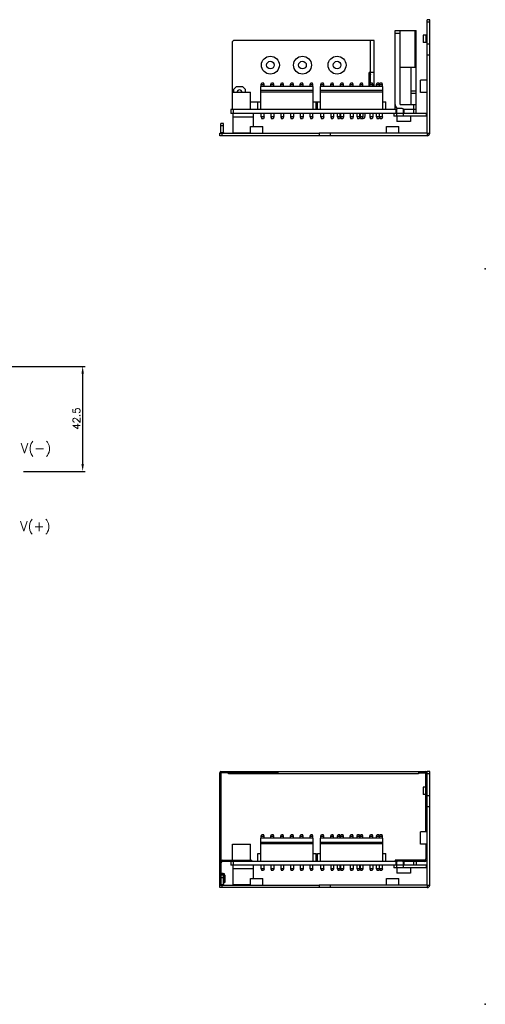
# Model space of a CAD drawing. Extents: x 262 to 754, y 1524 to 2417.
# Tile 5 of 8: x 565 to 754, y 1524 to 1922. Entities that reach past the tile are written whole.
import ezdxf

# ---------------------------------------------------------------- set-up
doc = ezdxf.new("R2010")
doc.units = 0
doc.header["$LTSCALE"] = 23.1
doc.header["$MEASUREMENT"] = 0
doc.layers.get('0').update_dxf_attribs({"linetype": 'CONTINUOUS'})
doc.layers.get('Defpoints').update_dxf_attribs({"linetype": 'CONTINUOUS'})
doc.layers.add('02___PRT_ALL_AXES', color=7, linetype='CONTINUOUS')
doc.layers.add('DIM', color=2, linetype='CONTINUOUS')
doc.styles.add('SIMPLEX', font='SIMPLEX.shx')
doc.dimstyles.new('STANDARD$0', dxfattribs={"dimtxt": 3, "dimasz": 3, "dimexe": 1, "dimexo": 1, "dimgap": 1, "dimtad": 1, "dimdec": 1, "dimzin": 0, "dimdsep": 46, "dimtxsty": 'STANDARD', "dimcen": -0.5, "dimclrd": 2, "dimclre": 2, "dimclrt": 2, "dimadec": 0, "dimazin": 0, "dimtfac": 1, "dimtdec": 1, "dimtmove": 0, "dimatfit": 3, "dimfxl": 1, "dimtolj": 1, "dimtzin": 0, "dimarcsym": 0})

# ---------------------------------------------------------------- blocks, each defined once
blk = doc.blocks.new('*D84')
at = {"layer": 'Defpoints', "color": 0, "transparency": 16777216}
for p in [(556.39, 1781.91), (565.58, 1739.41), (590.52, 1739.41)]:
    blk.add_point(p, dxfattribs=at)
at = {"layer": 'DIM', "lineweight": -2, "transparency": 16777216}
for p, q in [((557.39, 1781.91), (591.52, 1781.91)), ((590.52, 1778.91), (590.52, 1742.41)), ((566.58, 1739.41), (591.52, 1739.41))]:
    blk.add_line(p, q, dxfattribs=at)
at = {"layer": 'DIM', "transparency": 16777216}
for points in [[(590.02, 1778.91), (591.02, 1778.91), (590.52, 1781.91)], [(590.02, 1742.41), (591.02, 1742.41), (590.52, 1739.41)]]:
    blk.add_solid(points, dxfattribs=at)
at = {"layer": 'DIM', "transparency": 16777216, "insert": (588.02, 1760.8), "char_height": 3, "attachment_point": 5, "rotation": 90, "style": 'SIMPLEX'}
blk.add_mtext('\\A1;42.5', dxfattribs=at)

msp = doc.modelspace()

# ---------------------------------------------------------------- linework, layer by layer
at = {"color": 7, "linetype": 'Continuous'}
for p, q in [((731.02, 1922.28), (730.02, 1922.28)), ((731.02, 1912.53), (731.02, 1922.28)), ((717.02, 1917.88), (725.52, 1917.88)), ((717.02, 1885.88), (717.02, 1917.88)), ((719.02, 1887.88), (719.02, 1917.88)), ((724.94, 1917.88), (724.94, 1902.88)), ((725.52, 1884.28), (725.52, 1917.88)), ((731.02, 1921.28), (730.02, 1921.28)), ((708.52, 1913.88), (652.02, 1913.88)), ((707.02, 1896.66), (707.02, 1913.88)), ((708.52, 1895.28), (708.52, 1913.88)), ((717.02, 1916.88), (719.02, 1916.88)), ((730.02, 1915.98), (728.42, 1915.98)), ((729.42, 1915.98), (729.42, 1912.98)), ((651.02, 1912.88), (651.02, 1886.88)), ((730.02, 1912.98), (728.42, 1912.98)), ((725.52, 1902.88), (719.02, 1902.88)), ((723.52, 1887.88), (723.52, 1902.88)), ((708.52, 1900.88), (706.52, 1900.88)), ((706.52, 1895.28), (706.52, 1900.88)), ((707.02, 1900.08), (706.52, 1900.08)), ((707.02, 1900.08), (706.52, 1898.93)), ((706.98, 1900.88), (706.98, 1900.08)), ((652.62, 1895.08), (651.62, 1894.08)), ((651.62, 1894.08), (651.62, 1892.88)), ((655.42, 1895.08), (652.62, 1895.08)), ((656.42, 1894.08), (655.42, 1895.08)), ((656.42, 1892.88), (656.42, 1894.08)), ((662.67, 1885.88), (662.67, 1895.28)), ((683.87, 1895.28), (662.67, 1895.28)), ((683.87, 1893.58), (662.67, 1893.58)), ((662.8, 1896.06), (663.06, 1896.78)), ((662.8, 1895.28), (662.8, 1896.06)), ((662.8, 1896.06), (663.94, 1896.06)), ((663.06, 1896.78), (663.68, 1896.78)), ((663.94, 1896.06), (663.68, 1896.78)), ((663.94, 1895.28), (663.94, 1896.06)), ((666.76, 1896.06), (667.02, 1896.78)), ((666.76, 1895.28), (666.76, 1896.06)), ((666.76, 1896.06), (667.9, 1896.06)), ((667.02, 1896.78), (667.64, 1896.78)), ((667.9, 1896.06), (667.64, 1896.78)), ((667.9, 1895.28), (667.9, 1896.06)), ((670.72, 1896.06), (670.98, 1896.78)), ((670.72, 1895.28), (670.72, 1896.06)), ((670.72, 1896.06), (671.86, 1896.06)), ((670.98, 1896.78), (671.6, 1896.78)), ((671.86, 1896.06), (671.6, 1896.78)), ((671.86, 1895.28), (671.86, 1896.06)), ((674.68, 1896.06), (674.94, 1896.78)), ((674.68, 1895.28), (674.68, 1896.06)), ((674.68, 1896.06), (675.82, 1896.06)), ((674.94, 1896.78), (675.56, 1896.78)), ((675.82, 1896.06), (675.56, 1896.78)), ((675.82, 1895.28), (675.82, 1896.06)), ((678.64, 1896.06), (678.9, 1896.78)), ((678.64, 1895.28), (678.64, 1896.06)), ((678.64, 1896.06), (679.78, 1896.06)), ((678.9, 1896.78), (679.52, 1896.78)), ((679.78, 1896.06), (679.52, 1896.78)), ((679.78, 1895.28), (679.78, 1896.06)), ((682.6, 1896.06), (682.86, 1896.78)), ((682.6, 1895.28), (682.6, 1896.06)), ((682.6, 1896.06), (683.74, 1896.06)), ((682.86, 1896.78), (683.48, 1896.78)), ((683.74, 1896.06), (683.48, 1896.78)), ((683.74, 1895.28), (683.74, 1896.06)), ((683.87, 1885.88), (683.87, 1895.28)), ((712.03, 1895.28), (686.87, 1895.28)), ((686.87, 1885.88), (686.87, 1895.28)), ((712.03, 1893.58), (686.87, 1893.58)), ((687, 1896.06), (687.26, 1896.78)), ((687, 1895.28), (687, 1896.06)), ((687, 1896.06), (688.14, 1896.06)), ((687.26, 1896.78), (687.88, 1896.78)), ((688.14, 1896.06), (687.88, 1896.78)), ((688.14, 1895.28), (688.14, 1896.06)), ((690.96, 1896.06), (691.22, 1896.78)), ((690.96, 1896.06), (692.1, 1896.06)), ((690.96, 1895.28), (690.96, 1896.06)), ((691.22, 1896.78), (691.84, 1896.78)), ((692.1, 1896.06), (691.84, 1896.78)), ((692.1, 1895.28), (692.1, 1896.06)), ((694.92, 1896.06), (695.18, 1896.78)), ((694.92, 1896.06), (696.06, 1896.06)), ((694.92, 1895.28), (694.92, 1896.06)), ((695.18, 1896.78), (695.8, 1896.78)), ((696.06, 1896.06), (695.8, 1896.78)), ((696.06, 1895.28), (696.06, 1896.06)), ((698.88, 1896.06), (699.14, 1896.78)), ((698.88, 1896.06), (700.02, 1896.06)), ((698.88, 1895.28), (698.88, 1896.06)), ((699.14, 1896.78), (699.76, 1896.78)), ((700.02, 1896.06), (699.76, 1896.78)), ((700.02, 1895.28), (700.02, 1896.06)), ((702.84, 1896.06), (703.1, 1896.78)), ((702.84, 1896.06), (703.98, 1896.06)), ((702.84, 1895.28), (702.84, 1896.06)), ((703.1, 1896.78), (703.72, 1896.78)), ((703.98, 1896.06), (703.72, 1896.78)), ((703.98, 1895.28), (703.98, 1896.06)), ((706.8, 1896.06), (707.06, 1896.78)), ((706.8, 1896.06), (707.94, 1896.06)), ((706.8, 1895.28), (706.8, 1896.06)), ((707.06, 1896.78), (707.68, 1896.78)), ((707.94, 1896.06), (707.68, 1896.78)), ((707.94, 1895.28), (707.94, 1896.06)), ((709.52, 1896.06), (709.78, 1896.78)), ((709.52, 1896.06), (710.66, 1896.06)), ((709.52, 1895.28), (709.52, 1896.06)), ((709.78, 1896.78), (710.4, 1896.78)), ((710.66, 1896.06), (710.4, 1896.78)), ((710.66, 1895.28), (710.66, 1896.06)), ((710.76, 1896.06), (711.02, 1896.78)), ((710.76, 1896.06), (711.9, 1896.06)), ((710.76, 1895.28), (710.76, 1896.06)), ((711.02, 1896.78), (711.64, 1896.78)), ((711.9, 1896.06), (711.64, 1896.78)), ((711.9, 1895.28), (711.9, 1896.06)), ((712.03, 1885.88), (712.03, 1895.28)), ((651.12, 1885.88), (651.12, 1892.88)), ((651.12, 1892.88), (658.52, 1892.88)), ((658.52, 1885.88), (658.52, 1892.88)), ((683.87, 1893), (662.67, 1893)), ((712.03, 1893), (686.87, 1893)), ((725.52, 1893.38), (723.52, 1893.38)), ((725.52, 1892.38), (723.52, 1892.38)), ((650.52, 1885.88), (650.52, 1884.28)), ((717.62, 1885.88), (650.52, 1885.88)), ((651.52, 1885.88), (651.52, 1884.28)), ((661.42, 1888.88), (658.52, 1888.88)), ((661.42, 1885.88), (661.42, 1889.08)), ((661.42, 1889.08), (662.67, 1889.08)), ((683.87, 1889.08), (685.12, 1889.08)), ((685.12, 1885.88), (685.12, 1889.08)), ((685.62, 1888.88), (685.12, 1888.88)), ((685.62, 1889.08), (686.87, 1889.08)), ((685.62, 1885.88), (685.62, 1889.08)), ((712.03, 1889.08), (713.28, 1889.08)), ((713.28, 1885.88), (713.28, 1889.08)), ((717.42, 1884.28), (717.42, 1885.88)), ((717.62, 1885.78), (717.62, 1883.28)), ((719.92, 1886.28), (718.12, 1886.28)), ((719.02, 1887.88), (725.52, 1887.88)), ((725.52, 1885.88), (720.42, 1885.88)), ((720.42, 1883.28), (720.42, 1885.78)), ((720.62, 1884.28), (720.62, 1885.88)), ((724.52, 1887.88), (724.52, 1884.28)), ((717.62, 1884.28), (650.52, 1884.28)), ((662.8, 1882.9), (662.8, 1884.28)), ((662.8, 1882.9), (663.06, 1882.18)), ((663.94, 1882.9), (662.8, 1882.9)), ((663.68, 1882.18), (663.06, 1882.18)), ((663.94, 1882.9), (663.68, 1882.18)), ((663.94, 1882.9), (663.94, 1884.28)), ((666.76, 1884.28), (666.76, 1882.9)), ((666.76, 1882.9), (667.02, 1882.18)), ((667.9, 1882.9), (666.76, 1882.9)), ((667.64, 1882.18), (667.02, 1882.18)), ((667.9, 1882.9), (667.64, 1882.18)), ((667.9, 1884.28), (667.9, 1882.9)), ((670.72, 1884.28), (670.72, 1882.9)), ((670.72, 1882.9), (670.98, 1882.18)), ((671.86, 1882.9), (670.72, 1882.9)), ((671.6, 1882.18), (670.98, 1882.18)), ((671.86, 1882.9), (671.6, 1882.18)), ((671.86, 1884.28), (671.86, 1882.9)), ((674.68, 1884.28), (674.68, 1882.9)), ((675.82, 1882.9), (674.68, 1882.9)), ((674.68, 1882.9), (674.94, 1882.18)), ((675.56, 1882.18), (674.94, 1882.18)), ((675.82, 1882.9), (675.56, 1882.18)), ((675.82, 1884.28), (675.82, 1882.9)), ((678.64, 1884.28), (678.64, 1882.9)), ((679.78, 1882.9), (678.64, 1882.9)), ((678.64, 1882.9), (678.9, 1882.18)), ((679.52, 1882.18), (678.9, 1882.18)), ((679.78, 1882.9), (679.52, 1882.18)), ((679.78, 1884.28), (679.78, 1882.9)), ((682.6, 1882.9), (682.6, 1884.28)), ((683.74, 1882.9), (682.6, 1882.9)), ((682.6, 1882.9), (682.86, 1882.18)), ((683.48, 1882.18), (682.86, 1882.18)), ((683.74, 1882.9), (683.48, 1882.18)), ((683.74, 1882.9), (683.74, 1884.28)), ((687, 1882.9), (687, 1884.28)), ((688.14, 1882.9), (687, 1882.9)), ((687, 1882.9), (687.26, 1882.18)), ((687.88, 1882.18), (687.26, 1882.18)), ((688.14, 1882.9), (687.88, 1882.18)), ((688.14, 1882.9), (688.14, 1884.28)), ((690.96, 1884.28), (690.96, 1882.9)), ((692.1, 1882.9), (690.96, 1882.9)), ((690.96, 1882.9), (691.22, 1882.18)), ((691.84, 1882.18), (691.22, 1882.18)), ((692.1, 1882.9), (691.84, 1882.18)), ((692.1, 1884.28), (692.1, 1882.9)), ((693.68, 1882.9), (693.68, 1884.28)), ((694.82, 1882.9), (693.68, 1882.9)), ((693.68, 1882.9), (693.94, 1882.18)), ((694.56, 1882.18), (693.94, 1882.18)), ((694.82, 1882.9), (694.56, 1882.18)), ((694.82, 1882.9), (694.82, 1884.28)), ((694.92, 1884.28), (694.92, 1882.9)), ((696.06, 1882.9), (694.92, 1882.9)), ((694.92, 1882.9), (695.18, 1882.18)), ((695.8, 1882.18), (695.18, 1882.18)), ((696.06, 1882.9), (695.8, 1882.18)), ((696.06, 1884.28), (696.06, 1882.9)), ((698.88, 1884.28), (698.88, 1882.9)), ((700.02, 1882.9), (698.88, 1882.9)), ((698.88, 1882.9), (699.14, 1882.18)), ((699.76, 1882.18), (699.14, 1882.18)), ((700.02, 1882.9), (699.76, 1882.18)), ((700.02, 1884.28), (700.02, 1882.9)), ((701.6, 1882.9), (701.6, 1884.28)), ((702.74, 1882.9), (701.6, 1882.9)), ((701.6, 1882.9), (701.86, 1882.18)), ((702.48, 1882.18), (701.86, 1882.18)), ((702.74, 1882.9), (702.48, 1882.18)), ((702.74, 1882.9), (702.74, 1884.28)), ((702.84, 1884.28), (702.84, 1882.9)), ((703.98, 1882.9), (702.84, 1882.9)), ((702.84, 1882.9), (703.1, 1882.18)), ((703.72, 1882.18), (703.1, 1882.18)), ((703.98, 1882.9), (703.72, 1882.18)), ((703.98, 1884.28), (703.98, 1882.9)), ((704.82, 1884.28), (704.82, 1883.08)), ((706.8, 1884.28), (706.8, 1882.9)), ((707.94, 1882.9), (706.8, 1882.9)), ((706.8, 1882.9), (707.06, 1882.18)), ((707.68, 1882.18), (707.06, 1882.18)), ((707.94, 1882.9), (707.68, 1882.18)), ((707.94, 1884.28), (707.94, 1882.9)), ((709.52, 1882.9), (709.52, 1884.28)), ((710.66, 1882.9), (709.52, 1882.9)), ((709.52, 1882.9), (709.78, 1882.18)), ((710.4, 1882.18), (709.78, 1882.18)), ((710.66, 1882.9), (710.4, 1882.18)), ((710.66, 1882.9), (710.66, 1884.28)), ((710.76, 1882.9), (710.76, 1884.28)), ((711.9, 1882.9), (710.76, 1882.9)), ((710.76, 1882.9), (711.02, 1882.18)), ((711.64, 1882.18), (711.02, 1882.18)), ((711.9, 1882.9), (711.64, 1882.18)), ((711.9, 1882.9), (711.9, 1884.28)), ((716.52, 1884.28), (716.52, 1883.28)), ((729.72, 1883.28), (716.52, 1883.28)), ((717.62, 1884.48), (720.42, 1884.48)), ((725.52, 1884.28), (720.42, 1884.28)), ((729.72, 1883.28), (729.72, 1884.28)), ((646.52, 1876.58), (646.52, 1880.28)), ((647.52, 1880.28), (646.52, 1880.28)), ((647.52, 1879.28), (646.52, 1879.28)), ((646.02, 1875.28), (646.02, 1876.28)), ((686.27, 1875.28), (646.02, 1875.28)), ((646.52, 1876.58), (647.52, 1876.58)), ((647.02, 1875.28), (647.02, 1876.28)), ((730.02, 1876.28), (731.02, 1876.28)), ((730.02, 1876.28), (730.02, 1875.28)), ((669.52, 1617.43), (646.02, 1617.43)), ((646.52, 1617.93), (646.52, 1581.84)), ((649.52, 1616.93), (649.52, 1617.43)), ((658.88, 1617.93), (658.88, 1617.43)), ((659.79, 1617.93), (659.79, 1617.43)), ((726.52, 1617.43), (730.02, 1617.43)), ((729.52, 1593.43), (729.52, 1617.93)), ((729.52, 1616.43), (730.02, 1616.43)), ((731.02, 1617.93), (730.02, 1617.93)), ((731.02, 1616.93), (730.02, 1616.93)), ((731.02, 1608.18), (731.02, 1617.93)), ((729.52, 1611.63), (728.42, 1611.63)), ((729.42, 1611.63), (729.42, 1608.63)), ((729.52, 1608.63), (728.42, 1608.63)), ((662.67, 1581.53), (662.67, 1590.93)), ((683.87, 1590.93), (662.67, 1590.93)), ((662.8, 1591.71), (663.06, 1592.43)), ((662.8, 1590.93), (662.8, 1591.71)), ((662.8, 1591.71), (663.94, 1591.71)), ((663.06, 1592.43), (663.68, 1592.43)), ((663.94, 1591.71), (663.68, 1592.43)), ((663.94, 1590.93), (663.94, 1591.71)), ((666.76, 1591.71), (667.02, 1592.43)), ((666.76, 1590.93), (666.76, 1591.71)), ((666.76, 1591.71), (667.9, 1591.71)), ((667.02, 1592.43), (667.64, 1592.43)), ((667.9, 1591.71), (667.64, 1592.43)), ((667.9, 1590.93), (667.9, 1591.71)), ((670.72, 1591.71), (670.98, 1592.43)), ((670.72, 1590.93), (670.72, 1591.71)), ((670.72, 1591.71), (671.86, 1591.71)), ((670.98, 1592.43), (671.6, 1592.43)), ((671.86, 1591.71), (671.6, 1592.43)), ((671.86, 1590.93), (671.86, 1591.71)), ((674.68, 1591.71), (674.94, 1592.43)), ((674.68, 1590.93), (674.68, 1591.71)), ((674.68, 1591.71), (675.82, 1591.71)), ((674.94, 1592.43), (675.56, 1592.43)), ((675.82, 1591.71), (675.56, 1592.43)), ((675.82, 1590.93), (675.82, 1591.71)), ((678.64, 1591.71), (678.9, 1592.43)), ((678.64, 1590.93), (678.64, 1591.71)), ((678.64, 1591.71), (679.78, 1591.71)), ((678.9, 1592.43), (679.52, 1592.43)), ((679.78, 1591.71), (679.52, 1592.43)), ((679.78, 1590.93), (679.78, 1591.71)), ((682.6, 1591.71), (682.86, 1592.43)), ((682.6, 1590.93), (682.6, 1591.71)), ((682.6, 1591.71), (683.74, 1591.71)), ((682.86, 1592.43), (683.48, 1592.43)), ((683.74, 1591.71), (683.48, 1592.43)), ((683.74, 1590.93), (683.74, 1591.71)), ((683.87, 1581.53), (683.87, 1590.93)), ((712.03, 1590.93), (686.87, 1590.93)), ((686.87, 1581.53), (686.87, 1590.93)), ((687, 1591.71), (687.26, 1592.43)), ((687, 1590.93), (687, 1591.71)), ((687, 1591.71), (688.14, 1591.71)), ((687.26, 1592.43), (687.88, 1592.43)), ((688.14, 1591.71), (687.88, 1592.43)), ((688.14, 1590.93), (688.14, 1591.71)), ((690.96, 1591.71), (691.22, 1592.43)), ((690.96, 1591.71), (692.1, 1591.71)), ((690.96, 1590.93), (690.96, 1591.71)), ((691.22, 1592.43), (691.84, 1592.43)), ((692.1, 1591.71), (691.84, 1592.43)), ((692.1, 1590.93), (692.1, 1591.71)), ((693.68, 1591.71), (693.94, 1592.43)), ((693.68, 1591.71), (694.82, 1591.71)), ((693.68, 1590.93), (693.68, 1591.71)), ((693.94, 1592.43), (694.56, 1592.43)), ((694.82, 1591.71), (694.56, 1592.43)), ((694.82, 1590.93), (694.82, 1591.71)), ((694.92, 1591.71), (695.18, 1592.43)), ((694.92, 1591.71), (696.06, 1591.71)), ((694.92, 1590.93), (694.92, 1591.71)), ((695.18, 1592.43), (695.8, 1592.43)), ((696.06, 1591.71), (695.8, 1592.43)), ((696.06, 1590.93), (696.06, 1591.71)), ((698.88, 1591.71), (699.14, 1592.43)), ((698.88, 1591.71), (700.02, 1591.71)), ((698.88, 1590.93), (698.88, 1591.71)), ((699.14, 1592.43), (699.76, 1592.43)), ((700.02, 1591.71), (699.76, 1592.43)), ((700.02, 1590.93), (700.02, 1591.71)), ((701.6, 1591.71), (701.86, 1592.43)), ((701.6, 1591.71), (702.74, 1591.71)), ((701.6, 1590.93), (701.6, 1591.71)), ((701.86, 1592.43), (702.48, 1592.43)), ((702.74, 1591.71), (702.48, 1592.43)), ((702.74, 1590.93), (702.74, 1591.71)), ((702.84, 1591.71), (703.1, 1592.43)), ((702.84, 1591.71), (703.98, 1591.71)), ((702.84, 1590.93), (702.84, 1591.71)), ((703.1, 1592.43), (703.72, 1592.43)), ((703.98, 1591.71), (703.72, 1592.43)), ((703.98, 1590.93), (703.98, 1591.71)), ((706.8, 1591.71), (707.06, 1592.43)), ((706.8, 1591.71), (707.94, 1591.71)), ((706.8, 1590.93), (706.8, 1591.71)), ((707.06, 1592.43), (707.68, 1592.43)), ((707.94, 1591.71), (707.68, 1592.43)), ((707.94, 1590.93), (707.94, 1591.71)), ((709.52, 1591.71), (709.78, 1592.43)), ((709.52, 1591.71), (710.66, 1591.71)), ((709.52, 1590.93), (709.52, 1591.71)), ((709.78, 1592.43), (710.4, 1592.43)), ((710.66, 1591.71), (710.4, 1592.43)), ((710.66, 1590.93), (710.66, 1591.71)), ((710.76, 1591.71), (711.02, 1592.43)), ((710.76, 1591.71), (711.9, 1591.71)), ((710.76, 1590.93), (710.76, 1591.71)), ((711.02, 1592.43), (711.64, 1592.43)), ((711.9, 1591.71), (711.64, 1592.43)), ((711.9, 1590.93), (711.9, 1591.71)), ((712.03, 1581.53), (712.03, 1590.93)), ((646.02, 1589.93), (646.52, 1589.93)), ((651.12, 1582.03), (651.12, 1588.53)), ((651.12, 1588.53), (658.52, 1588.53)), ((658.52, 1582.03), (658.52, 1588.53)), ((683.87, 1589.23), (662.67, 1589.23)), ((683.87, 1588.65), (662.67, 1588.65)), ((712.03, 1589.23), (686.87, 1589.23)), ((712.03, 1588.65), (686.87, 1588.65)), ((729.52, 1588.43), (729.52, 1582.53)), ((661.42, 1581.53), (661.42, 1584.73)), ((661.42, 1584.73), (662.67, 1584.73)), ((683.87, 1584.73), (685.12, 1584.73)), ((685.12, 1581.53), (685.12, 1584.73)), ((685.62, 1584.73), (686.87, 1584.73)), ((685.62, 1581.53), (685.62, 1584.73)), ((712.03, 1584.73), (713.28, 1584.73)), ((713.28, 1581.53), (713.28, 1584.73)), ((730.02, 1582.53), (729.52, 1582.53)), ((646.02, 1580.93), (646.52, 1580.93)), ((646.52, 1580.93), (646.52, 1571.93)), ((647.12, 1582.03), (647.12, 1581.53)), ((717.84, 1581.53), (647.12, 1581.53)), ((650.52, 1581.53), (650.52, 1579.93)), ((717.62, 1579.93), (650.52, 1579.93)), ((651.52, 1581.53), (651.52, 1579.93)), ((656.02, 1581.53), (656.02, 1582.03)), ((659.02, 1581.53), (659.02, 1582.03)), ((662.8, 1578.55), (662.8, 1579.93)), ((662.8, 1578.55), (663.06, 1577.83)), ((663.94, 1578.55), (662.8, 1578.55)), ((663.94, 1578.55), (663.68, 1577.83)), ((663.94, 1578.55), (663.94, 1579.93)), ((666.76, 1579.93), (666.76, 1578.55)), ((666.76, 1578.55), (667.02, 1577.83)), ((667.9, 1578.55), (666.76, 1578.55)), ((667.9, 1578.55), (667.64, 1577.83)), ((667.9, 1579.93), (667.9, 1578.55)), ((670.72, 1579.93), (670.72, 1578.55)), ((670.72, 1578.55), (670.98, 1577.83)), ((671.86, 1578.55), (670.72, 1578.55)), ((671.86, 1578.55), (671.6, 1577.83)), ((671.86, 1579.93), (671.86, 1578.55)), ((674.68, 1579.93), (674.68, 1578.55)), ((675.82, 1578.55), (674.68, 1578.55)), ((674.68, 1578.55), (674.94, 1577.83)), ((675.82, 1578.55), (675.56, 1577.83)), ((675.82, 1579.93), (675.82, 1578.55)), ((678.64, 1579.93), (678.64, 1578.55)), ((679.78, 1578.55), (678.64, 1578.55)), ((678.64, 1578.55), (678.9, 1577.83)), ((679.78, 1578.55), (679.52, 1577.83)), ((679.78, 1579.93), (679.78, 1578.55)), ((682.6, 1578.55), (682.6, 1579.93)), ((683.74, 1578.55), (682.6, 1578.55)), ((682.6, 1578.55), (682.86, 1577.83)), ((683.74, 1578.55), (683.48, 1577.83)), ((683.74, 1578.55), (683.74, 1579.93)), ((687, 1578.55), (687, 1579.93)), ((688.14, 1578.55), (687, 1578.55)), ((687, 1578.55), (687.26, 1577.83)), ((688.14, 1578.55), (687.88, 1577.83)), ((688.14, 1578.55), (688.14, 1579.93)), ((690.96, 1579.93), (690.96, 1578.55)), ((692.1, 1578.55), (690.96, 1578.55)), ((690.96, 1578.55), (691.22, 1577.83)), ((692.1, 1578.55), (691.84, 1577.83)), ((692.1, 1579.93), (692.1, 1578.55)), ((693.68, 1578.55), (693.68, 1579.93)), ((694.82, 1578.55), (693.68, 1578.55)), ((693.68, 1578.55), (693.94, 1577.83)), ((694.82, 1578.55), (694.56, 1577.83)), ((694.82, 1578.55), (694.82, 1579.93)), ((694.92, 1579.93), (694.92, 1578.55)), ((696.06, 1578.55), (694.92, 1578.55)), ((694.92, 1578.55), (695.18, 1577.83)), ((696.06, 1578.55), (695.8, 1577.83)), ((696.06, 1579.93), (696.06, 1578.55)), ((698.88, 1579.93), (698.88, 1578.55)), ((700.02, 1578.55), (698.88, 1578.55)), ((698.88, 1578.55), (699.14, 1577.83)), ((700.02, 1578.55), (699.76, 1577.83)), ((700.02, 1579.93), (700.02, 1578.55)), ((701.6, 1578.55), (701.6, 1579.93)), ((702.74, 1578.55), (701.6, 1578.55)), ((701.6, 1578.55), (701.86, 1577.83)), ((702.74, 1578.55), (702.48, 1577.83)), ((702.74, 1578.55), (702.74, 1579.93)), ((702.84, 1579.93), (702.84, 1578.55)), ((703.98, 1578.55), (702.84, 1578.55)), ((702.84, 1578.55), (703.1, 1577.83)), ((703.98, 1578.55), (703.72, 1577.83)), ((703.98, 1579.93), (703.98, 1578.55)), ((706.8, 1579.93), (706.8, 1578.55)), ((707.94, 1578.55), (706.8, 1578.55)), ((706.8, 1578.55), (707.06, 1577.83)), ((707.94, 1578.55), (707.68, 1577.83)), ((707.94, 1579.93), (707.94, 1578.55)), ((709.52, 1578.55), (709.52, 1579.93)), ((710.66, 1578.55), (709.52, 1578.55)), ((709.52, 1578.55), (709.78, 1577.83)), ((710.66, 1578.55), (710.4, 1577.83)), ((710.66, 1578.55), (710.66, 1579.93)), ((710.76, 1578.55), (710.76, 1579.93)), ((711.9, 1578.55), (710.76, 1578.55)), ((710.76, 1578.55), (711.02, 1577.83)), ((711.9, 1578.55), (711.64, 1577.83)), ((711.9, 1578.55), (711.9, 1579.93)), ((716.52, 1579.93), (716.52, 1578.93)), ((729.72, 1578.93), (716.52, 1578.93)), ((729.02, 1582.03), (717.02, 1582.03)), ((717.02, 1582.03), (717.02, 1581.53)), ((717.42, 1579.93), (717.42, 1581.53)), ((717.62, 1581.13), (717.62, 1578.93)), ((717.62, 1580.13), (720.42, 1580.13)), ((719.92, 1581.63), (718.12, 1581.63)), ((720.02, 1582.03), (720.02, 1581.63)), ((725.52, 1581.53), (720.21, 1581.53)), ((720.42, 1578.93), (720.42, 1581.13)), ((725.52, 1579.93), (720.42, 1579.93)), ((720.62, 1579.93), (720.62, 1581.53)), ((724.52, 1581.53), (724.52, 1579.93)), ((725.52, 1581.53), (725.52, 1579.93)), ((729.02, 1581.53), (729.02, 1582.03)), ((729.72, 1578.93), (729.72, 1579.93)), ((647.52, 1575.93), (646.52, 1575.93)), ((647.52, 1574.93), (646.52, 1574.93)), ((646.6, 1576.19), (646.69, 1576.68)), ((646.72, 1576.18), (646.72, 1576.68)), ((647.42, 1576.68), (646.72, 1576.68)), ((647.42, 1576.68), (647.42, 1576.18)), ((648.12, 1575.98), (647.62, 1575.98)), ((648.12, 1575.98), (648.12, 1572.98)), ((663.68, 1577.83), (663.06, 1577.83)), ((667.64, 1577.83), (667.02, 1577.83)), ((671.6, 1577.83), (670.98, 1577.83)), ((675.56, 1577.83), (674.94, 1577.83)), ((679.52, 1577.83), (678.9, 1577.83)), ((683.48, 1577.83), (682.86, 1577.83)), ((687.88, 1577.83), (687.26, 1577.83)), ((691.84, 1577.83), (691.22, 1577.83)), ((694.56, 1577.83), (693.94, 1577.83)), ((695.8, 1577.83), (695.18, 1577.83)), ((699.76, 1577.83), (699.14, 1577.83)), ((702.48, 1577.83), (701.86, 1577.83)), ((703.72, 1577.83), (703.1, 1577.83)), ((707.68, 1577.83), (707.06, 1577.83)), ((710.4, 1577.83), (709.78, 1577.83)), ((711.64, 1577.83), (711.02, 1577.83)), ((646.52, 1572.93), (646.02, 1572.93)), ((646.02, 1570.93), (646.02, 1571.93)), ((686.27, 1570.93), (646.02, 1570.93)), ((646.52, 1572.23), (647.52, 1572.23)), ((647.02, 1570.93), (647.02, 1571.93)), ((647.62, 1573.98), (648.12, 1573.98)), ((647.62, 1572.98), (648.12, 1572.98)), ((730.02, 1571.93), (731.02, 1571.93)), ((730.02, 1571.93), (730.02, 1570.93))]:
    msp.add_line(p, q, dxfattribs=at)
at = {"color": 3, "linetype": 'Continuous'}
for p, q in [((730.02, 1912.53), (730.02, 1922.28)), ((728.42, 1915.98), (728.42, 1912.98)), ((651.52, 1876.28), (651.52, 1884.28)), ((651.52, 1882.98), (659.52, 1882.98)), ((659.52, 1884.28), (659.52, 1878.98)), ((729.72, 1884.28), (725.52, 1884.28)), ((647.52, 1876.58), (647.52, 1880.28)), ((646.02, 1876.28), (686.27, 1876.28)), ((658.52, 1876.38), (651.52, 1876.38)), ((646.02, 1571.93), (646.02, 1617.43)), ((646.52, 1617.93), (729.52, 1617.93)), ((726.52, 1616.93), (649.52, 1616.93)), ((669.52, 1617.93), (669.52, 1616.93)), ((726.52, 1617.93), (726.52, 1616.93)), ((730.02, 1608.18), (730.02, 1617.93)), ((728.42, 1611.63), (728.42, 1608.63)), ((647.12, 1582.03), (659.02, 1582.03)), ((651.52, 1571.93), (651.52, 1579.93)), ((651.52, 1578.63), (659.52, 1578.63)), ((659.52, 1579.93), (659.52, 1574.63)), ((729.02, 1581.53), (725.52, 1581.53)), ((729.72, 1579.93), (725.52, 1579.93)), ((647.42, 1576.18), (646.72, 1576.18)), ((647.52, 1572.23), (647.52, 1575.93)), ((647.62, 1572.98), (647.62, 1575.98)), ((646.02, 1571.93), (686.27, 1571.93)), ((658.52, 1572.03), (651.52, 1572.03))]:
    msp.add_line(p, q, dxfattribs=at)
at = {"color": 7, "linetype": 'Continuous'}
for centre, radius, start, end in [((652.02, 1912.88), 1, 90, 180), ((652.02, 1886.88), 1, 180, 204.9111), ((719.02, 1887.88), 2, 180, 236.1051), ((718.12, 1885.78), 0.5, 90, 180), ((719.92, 1885.78), 0.5, 0, 90), ((704.02, 1883.08), 0.8, 251.7187, 0), ((729.72, 1884.58), 1.3, 270, 283.5118), ((647.82, 1876.58), 1.3, 180, 193.5118), ((730.02, 1876.28), 1, 270, 0), ((729.02, 1582.53), 0.5, 270, 0), ((647.12, 1580.93), 0.6, 90, 180), ((718.12, 1581.13), 0.5, 90, 180), ((719.92, 1581.13), 0.5, 0, 90), ((729.72, 1580.23), 1.3, 270, 283.5118), ((646.72, 1576.88), 0.2, 180, 270), ((647.42, 1575.98), 0.7, 0, 90), ((647.82, 1572.23), 1.3, 180, 193.5118), ((730.02, 1571.93), 1, 270, 0)]:
    msp.add_arc(centre, radius, start, end, dxfattribs=at)
at = {"color": 3, "linetype": 'Continuous'}
for centre, radius, start, end in [((729.72, 1884.58), 0.3, 270, 0), ((647.82, 1876.58), 0.3, 180, 270), ((646.52, 1617.43), 0.5, 90, 180), ((729.52, 1617.43), 0.5, 0, 90), ((729.02, 1582.53), 1, 270, 0), ((647.12, 1580.93), 1.1, 90, 180), ((729.72, 1580.23), 0.3, 270, 0), ((646.72, 1576.88), 0.7, 253.0073, 270), ((647.42, 1575.98), 0.2, 0, 90), ((647.82, 1572.23), 0.3, 180, 270)]:
    msp.add_arc(centre, radius, start, end, dxfattribs=at)
at = {"layer": '02___PRT_ALL_AXES', "color": 7, "linetype": 'Continuous'}
for p, q in [((730.02, 1912.53), (731.02, 1912.53)), ((731.02, 1876.28), (731.02, 1912.53)), ((730.02, 1908.03), (731.02, 1908.03)), ((717.77, 1883.28), (717.77, 1881.08)), ((723.27, 1883.28), (723.27, 1881.08)), ((723.27, 1881.08), (717.77, 1881.08)), ((686.27, 1876.28), (686.27, 1875.28)), ((730.02, 1875.28), (686.27, 1875.28)), ((690.77, 1876.28), (690.77, 1875.28)), ((730.02, 1608.18), (731.02, 1608.18)), ((731.02, 1571.93), (731.02, 1608.18)), ((730.02, 1603.68), (731.02, 1603.68)), ((717.77, 1578.93), (717.77, 1576.73)), ((723.27, 1578.93), (723.27, 1576.73)), ((723.27, 1576.73), (717.77, 1576.73)), ((686.27, 1571.93), (686.27, 1570.93)), ((730.02, 1570.93), (686.27, 1570.93)), ((690.77, 1571.93), (690.77, 1570.93))]:
    msp.add_line(p, q, dxfattribs=at)
at = {"layer": '02___PRT_ALL_AXES', "color": 3, "linetype": 'Continuous'}
for p, q in [((730.02, 1876.28), (730.02, 1912.53)), ((730.02, 1897.78), (727.32, 1897.78)), ((727.32, 1892.78), (727.32, 1897.78)), ((730.02, 1892.78), (727.32, 1892.78)), ((658.52, 1876.28), (658.52, 1878.98)), ((658.52, 1878.98), (663.52, 1878.98)), ((663.52, 1876.28), (663.52, 1878.98)), ((713.52, 1878.98), (718.52, 1878.98)), ((713.52, 1876.28), (713.52, 1878.98)), ((718.52, 1876.28), (718.52, 1878.98)), ((730.02, 1876.28), (686.27, 1876.28)), ((730.02, 1571.93), (730.02, 1608.18)), ((730.02, 1593.43), (727.32, 1593.43)), ((727.32, 1588.43), (727.32, 1593.43)), ((730.02, 1588.43), (727.32, 1588.43)), ((658.52, 1571.93), (658.52, 1574.63)), ((658.52, 1574.63), (663.52, 1574.63)), ((663.52, 1571.93), (663.52, 1574.63)), ((713.52, 1574.63), (718.52, 1574.63)), ((713.52, 1571.93), (713.52, 1574.63)), ((718.52, 1571.93), (718.52, 1574.63)), ((730.02, 1571.93), (686.27, 1571.93))]:
    msp.add_line(p, q, dxfattribs=at)
at = {"layer": '02___PRT_ALL_AXES', "color": 7, "linetype": 'Continuous'}
for centre, radius in [((666.52, 1903.88), 3.63), ((666.52, 1903.88), 1.55), ((679.52, 1903.88), 3.63), ((679.52, 1903.88), 1.55), ((693.52, 1903.88), 3.63), ((693.52, 1903.88), 1.55)]:
    msp.add_circle(centre, radius, dxfattribs=at)
msp.add_arc((654.02, 1892.83), 1.05, 2.8218, 177.1782, dxfattribs=at)
at = {"layer": 'DIM'}
for p in [(753.54, 1821.46), (753.54, 1821.46), (753.54, 1523.67)]:
    msp.add_point(p, dxfattribs=at)

# ---------------------------------------------------------------- texts
at = {"layer": 'DIM', "style": 'SIMPLEX'}
for s, p in [('V(-)', (565.43, 1746.84)), ('V(+)', (565.17, 1715.27))]:
    msp.add_text(s, height=4, dxfattribs=at).set_placement(p)

# ---------------------------------------------------------------- dimensions: what is measured, and where the dimension line sits
at = {"layer": 'DIM'}
dim = msp.add_linear_dim(base=(590.52, 1739.41), p1=(556.39, 1781.91), p2=(565.58, 1739.41), angle=90, dimstyle='STANDARD$0', override={"dimtad": 3, "dimtxsty": 'SIMPLEX', "dimcen": -2, "dimclrd": 256, "dimclre": 256, "dimclrt": 256, "dimtdec": 0}, dxfattribs=at)
dim.commit()
dim.dimension.update_dxf_attribs({"geometry": '*D84', "text_midpoint": (590.52, 1760.8), "dimtype": 160})

doc.saveas('drawing.dxf')
